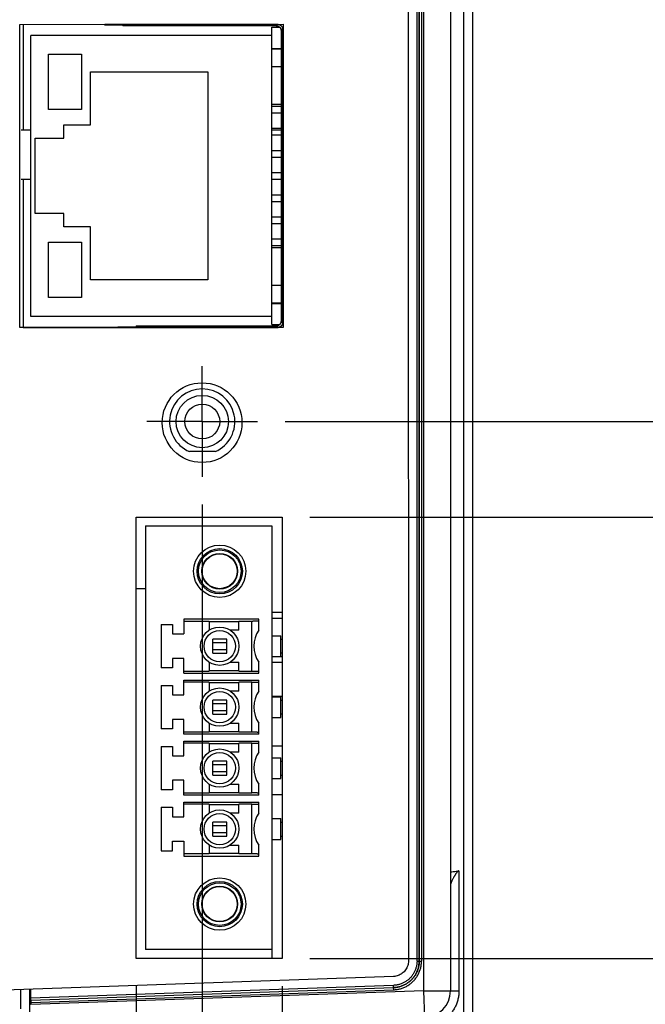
# Model space of a CAD drawing. Header units: inches. Extents: x 0 to 34, y 0 to 22.
# Tile 21 of 93: x 8.4 to 9.8, y 8.6 to 10.9. Entities that reach past the tile are written whole.
import ezdxf

# ---------------------------------------------------------------- set-up
doc = ezdxf.new("R2010")
doc.units = ezdxf.units.IN
doc.header["$LTSCALE"] = 1.87
doc.header["$MEASUREMENT"] = 0
doc.linetypes.add('CENTER', pattern=[0.6, 0.375, -0.075, 0.075, -0.075])
doc.layers.get('0').update_dxf_attribs({"linetype": 'CONTINUOUS'})
doc.layers.add('DEFAULT_1', color=7, linetype='CENTER')
doc.layers.add('DIMENSIONS', color=7, linetype='CONTINUOUS')
doc.styles.get("Standard").update_dxf_attribs({"font": 'txt', "width": 0.8})
doc.dimstyles.new('DIMSTYLE_1', dxfattribs={"dimtxt": 0.125, "dimasz": 0.18, "dimexe": 0.18, "dimexo": 0.0625, "dimgap": 0.09, "dimtad": 0, "dimtih": 1, "dimtoh": 1, "dimdec": 3, "dimzin": 4, "dimdsep": 46, "dimtxsty": 'STANDARD', "dimblk": '_FILLED', "dimblk1": '_FILLED', "dimblk2": '_FILLED', "dimcen": 0.09, "dimadec": 0, "dimazin": 0, "dimtp": 0.01, "dimtm": 0.01, "dimtfac": 1, "dimtdec": 3, "dimtofl": 0, "dimtmove": 0, "dimatfit": 3, "dimldrblk": '_FILLED', "dimfxl": 1, "dimtolj": 1, "dimtzin": 4, "dimarcsym": 0})

# ---------------------------------------------------------------- blocks, each defined once
blk = doc.blocks.new('_FILLED')
at = {"color": 0, "linetype": 'BYBLOCK'}
blk.add_solid([(0, 0), (-1, 0.174), (-1, -0.174)], dxfattribs=at)
blk = doc.blocks.new('*D9')
at = {"layer": 'DIMENSIONS', "color": 2, "linetype": 'CONTINUOUS'}
for p, q in [((10.1463, 8.7318), (10.1463, 9.0918)), ((9.0289, 8.7318), (10.2713, 8.7318)), ((8.4588, 8.5172), (10.2713, 8.5172)), ((10.1463, 8.5172), (10.1463, 8.1665)), ((10.1463, 8.1665), (10.2638, 8.1665))]:
    blk.add_line(p, q, dxfattribs=at)
at = {"layer": 'DIMENSIONS', "color": 2, "linetype": 'CONTINUOUS', "xscale": 0.18, "yscale": 0.18, "zscale": 0.18}
for p, rotation in [((10.1463, 8.7318), 270), ((10.1463, 8.5172), 90)]:
    blk.add_blockref('_FILLED', p, dxfattribs=dict(at, rotation=rotation))
at = {"layer": 'DIMENSIONS', "color": 2, "linetype": 'CONTINUOUS', "width": 0.8}
for s, p in [('.215', (10.3263, 8.104)), ('[', (10.8513, 8.104)), (']', (11.3513, 8.104)), ('5.45', (10.9513, 8.104))]:
    blk.add_text(s, height=0.125, dxfattribs=at).set_placement(p)
blk = doc.blocks.new('*D10')
at = {"layer": 'DIMENSIONS', "color": 2, "linetype": 'CONTINUOUS'}
for p, q in [((9.0289, 9.7288), (11.0213, 9.7288)), ((10.8963, 9.7288), (10.8963, 9.2821)), ((10.8963, 8.7318), (10.8963, 9.0321)), ((9.0289, 8.7318), (11.0213, 8.7318))]:
    blk.add_line(p, q, dxfattribs=at)
at = {"layer": 'DIMENSIONS', "color": 2, "linetype": 'CONTINUOUS', "xscale": 0.18, "yscale": 0.18, "zscale": 0.18}
for p, rotation in [((10.8963, 9.7288), 90), ((10.8963, 8.7318), 270)]:
    blk.add_blockref('_FILLED', p, dxfattribs=dict(at, rotation=rotation))
at = {"layer": 'DIMENSIONS', "color": 2, "linetype": 'CONTINUOUS', "width": 0.8}
for s, p in [('.997', (10.2838, 9.0946)), ('[', (10.8088, 9.0946)), ('25.32', (10.9088, 9.0946)), (']', (11.4088, 9.0946))]:
    blk.add_text(s, height=0.125, dxfattribs=at).set_placement(p)
blk = doc.blocks.new('*D11')
at = {"layer": 'DIMENSIONS', "color": 2, "linetype": 'CONTINUOUS'}
for p, q in [((8.9734, 9.9447), (11.7713, 9.9447)), ((11.6463, 9.9447), (11.6463, 9.6)), ((11.6463, 8.5172), (11.6463, 9.35)), ((8.4588, 8.5172), (11.7713, 8.5172))]:
    blk.add_line(p, q, dxfattribs=at)
at = {"layer": 'DIMENSIONS', "color": 2, "linetype": 'CONTINUOUS', "xscale": 0.18, "yscale": 0.18, "zscale": 0.18}
for p, rotation in [((11.6463, 9.9447), 90), ((11.6463, 8.5172), 270)]:
    blk.add_blockref('_FILLED', p, dxfattribs=dict(at, rotation=rotation))
at = {"layer": 'DIMENSIONS', "color": 2, "linetype": 'CONTINUOUS', "width": 0.8}
for s, p in [('[', (11.6088, 9.4125)), (']', (12.2088, 9.4125)), ('1.427', (10.9838, 9.4125)), ('36.26', (11.7088, 9.4125))]:
    blk.add_text(s, height=0.125, dxfattribs=at).set_placement(p)
blk = doc.blocks.new('*D18')
at = {"layer": 'DIMENSIONS', "color": 2, "linetype": 'CONTINUOUS'}
for p, q in [((8.9664, 8.6693), (8.9664, 6.8922)), ((9.3963, 8.5476), (9.3963, 6.8922)), ((8.9664, 7.0172), (8.6064, 7.0172)), ((9.3963, 7.0172), (9.7314, 7.0172))]:
    blk.add_line(p, q, dxfattribs=at)
at = {"layer": 'DIMENSIONS', "color": 2, "linetype": 'CONTINUOUS', "xscale": 0.18, "yscale": 0.18, "zscale": 0.18}
blk.add_blockref('_FILLED', (8.9664, 7.0172), dxfattribs=at)
at = {"layer": 'DIMENSIONS', "color": 2, "linetype": 'CONTINUOUS', "xscale": 0.18, "yscale": 0.18, "zscale": 0.18, "rotation": 180}
blk.add_blockref('_FILLED', (9.3963, 7.0172), dxfattribs=at)
at = {"layer": 'DIMENSIONS', "color": 2, "linetype": 'CONTINUOUS', "width": 0.8}
for s, p in [('.430', (9.7939, 6.9547)), ('[', (10.3189, 6.9547)), ('10.92', (10.4189, 6.9547)), (']', (10.9189, 6.9547))]:
    blk.add_text(s, height=0.125, dxfattribs=at).set_placement(p)
blk = doc.blocks.new('*D19')
at = {"layer": 'DIMENSIONS', "color": 2, "linetype": 'CONTINUOUS'}
for p, q in [((8.6364, 8.6693), (8.6364, 7.6422)), ((8.9664, 8.6693), (8.9664, 7.6422)), ((8.6364, 7.7672), (8.2764, 7.7672)), ((8.9664, 7.7672), (9.5745, 7.7672))]:
    blk.add_line(p, q, dxfattribs=at)
at = {"layer": 'DIMENSIONS', "color": 2, "linetype": 'CONTINUOUS', "xscale": 0.18, "yscale": 0.18, "zscale": 0.18}
blk.add_blockref('_FILLED', (8.6364, 7.7672), dxfattribs=at)
at = {"layer": 'DIMENSIONS', "color": 2, "linetype": 'CONTINUOUS', "xscale": 0.18, "yscale": 0.18, "zscale": 0.18, "rotation": 180}
blk.add_blockref('_FILLED', (8.9664, 7.7672), dxfattribs=at)
at = {"layer": 'DIMENSIONS', "color": 2, "linetype": 'CONTINUOUS', "width": 0.8}
for s, p in [('.330', (9.637, 7.7047)), ('[', (10.162, 7.7047)), ('8.38', (10.262, 7.7047)), (']', (10.662, 7.7047))]:
    blk.add_text(s, height=0.125, dxfattribs=at).set_placement(p)
blk = doc.blocks.new('*D21')
at = {"layer": 'DIMENSIONS', "color": 2, "linetype": 'CONTINUOUS'}
for p, q in [((8.1566, 10.0945), (8.1566, 6.8922)), ((7.3963, 8.5476), (7.3963, 6.8922)), ((7.3963, 7.0172), (7.0535, 7.0172)), ((8.1566, 7.0172), (8.5166, 7.0172))]:
    blk.add_line(p, q, dxfattribs=at)
at = {"layer": 'DIMENSIONS', "color": 2, "linetype": 'CONTINUOUS', "xscale": 0.18, "yscale": 0.18, "zscale": 0.18}
blk.add_blockref('_FILLED', (7.3963, 7.0172), dxfattribs=at)
at = {"layer": 'DIMENSIONS', "color": 2, "linetype": 'CONTINUOUS', "xscale": 0.18, "yscale": 0.18, "zscale": 0.18, "rotation": 180}
blk.add_blockref('_FILLED', (8.1566, 7.0172), dxfattribs=at)
at = {"layer": 'DIMENSIONS', "color": 2, "linetype": 'CONTINUOUS', "width": 0.8}
for s, p in [('.760', (5.766, 6.9547)), ('[', (6.291, 6.9547)), ('19.31', (6.391, 6.9547)), (']', (6.891, 6.9547))]:
    blk.add_text(s, height=0.125, dxfattribs=at).set_placement(p)
blk = doc.blocks.new('*D24')
at = {"layer": 'DIMENSIONS', "color": 2, "linetype": 'CONTINUOUS'}
for p, q in [((8.7858, 9.7571), (8.7858, 6.1422)), ((9.3963, 8.5476), (9.3963, 6.1422)), ((8.7858, 6.2672), (8.4258, 6.2672)), ((9.3963, 6.2672), (9.7062, 6.2672))]:
    blk.add_line(p, q, dxfattribs=at)
at = {"layer": 'DIMENSIONS', "color": 2, "linetype": 'CONTINUOUS', "xscale": 0.18, "yscale": 0.18, "zscale": 0.18}
blk.add_blockref('_FILLED', (8.7858, 6.2672), dxfattribs=at)
at = {"layer": 'DIMENSIONS', "color": 2, "linetype": 'CONTINUOUS', "xscale": 0.18, "yscale": 0.18, "zscale": 0.18, "rotation": 180}
blk.add_blockref('_FILLED', (9.3963, 6.2672), dxfattribs=at)
at = {"layer": 'DIMENSIONS', "color": 2, "linetype": 'CONTINUOUS', "width": 0.8}
for s, p in [('.610', (9.7687, 6.2047)), ('[', (10.2937, 6.2047)), ('15.51', (10.3937, 6.2047)), (']', (10.8937, 6.2047))]:
    blk.add_text(s, height=0.125, dxfattribs=at).set_placement(p)

msp = doc.modelspace()

# ---------------------------------------------------------------- linework, layer by layer
at = {"color": 7, "linetype": 'CONTINUOUS'}
for p, q in [((9.3768, 8.6101), (9.3768, 13.4079)), ((9.3963, 13.4079), (9.3963, 8.6101)), ((9.2863, 8.6583), (9.2863, 13.3605)), ((9.2505, 13.2943), (9.2516, 8.726)), ((9.271, 8.7259), (9.271, 13.2942)), ((9.276, 13.2942), (9.276, 8.7259)), ((9.2762, 8.7259), (9.2762, 13.2942)), ((9.2811, 13.2942), (9.2811, 8.7259)), ((9.3463, 13.1896), (9.3463, 8.6583)), ((8.3734, 10.8421), (8.9684, 10.8423)), ((8.3736, 10.1571), (8.3734, 10.8421)), ((8.3735, 10.84), (8.3734, 10.84)), ((8.381, 10.8421), (8.381, 10.6032)), ((8.5648, 10.8407), (8.5648, 10.8422)), ((8.566, 10.8419), (8.5648, 10.8407)), ((8.5648, 10.8407), (8.6063, 10.8407)), ((8.957, 10.8419), (8.566, 10.8419)), ((8.6063, 10.8407), (8.6063, 10.8389)), ((8.9537, 10.8386), (8.6063, 10.8389)), ((8.9433, 10.8357), (8.9606, 10.8357)), ((8.9433, 10.1637), (8.9433, 10.8357)), ((8.957, 10.8419), (8.9537, 10.8386)), ((8.957, 10.8419), (8.957, 10.8423)), ((8.9684, 10.8423), (8.9686, 10.1573)), ((8.9433, 10.8172), (8.3983, 10.8172)), ((8.3983, 10.1822), (8.3983, 10.8172)), ((8.9637, 10.8286), (8.967, 10.8319)), ((8.9637, 10.8286), (8.9637, 10.1709)), ((8.9684, 10.8319), (8.967, 10.8319)), ((8.967, 10.1675), (8.967, 10.8319)), ((8.4383, 10.7747), (8.5133, 10.7747)), ((8.4383, 10.6497), (8.4383, 10.7747)), ((8.5133, 10.7747), (8.5133, 10.6497)), ((8.9433, 10.7877), (8.9637, 10.7877)), ((8.9433, 10.7867), (8.9637, 10.7867)), ((8.9433, 10.7467), (8.9637, 10.7467)), ((8.5333, 10.7347), (8.7983, 10.7347)), ((8.5333, 10.6147), (8.5333, 10.7347)), ((8.7983, 10.7347), (8.7983, 10.2647)), ((8.9433, 10.6617), (8.9637, 10.6617)), ((8.9433, 10.6572), (8.9637, 10.6572)), ((8.5133, 10.6497), (8.4383, 10.6497)), ((8.9433, 10.6422), (8.9637, 10.6422)), ((8.4733, 10.6147), (8.5333, 10.6147)), ((8.4733, 10.5847), (8.4733, 10.6147)), ((8.3983, 10.6032), (8.3763, 10.6032)), ((8.9433, 10.6072), (8.9637, 10.6072)), ((8.9637, 10.6032), (8.9433, 10.6032)), ((8.9433, 10.5922), (8.9637, 10.5922)), ((8.4083, 10.5847), (8.4733, 10.5847)), ((8.4083, 10.4147), (8.4083, 10.5847)), ((8.9433, 10.5572), (8.9637, 10.5572)), ((8.9433, 10.5422), (8.9637, 10.5422)), ((8.9433, 10.5072), (8.9637, 10.5072)), ((8.3983, 10.4912), (8.3763, 10.4912)), ((8.381, 10.4912), (8.381, 10.1573)), ((8.9433, 10.4922), (8.9637, 10.4922)), ((8.9433, 10.4572), (8.9637, 10.4572)), ((8.9433, 10.4422), (8.9637, 10.4422)), ((8.4733, 10.4147), (8.4083, 10.4147)), ((8.4733, 10.3847), (8.4733, 10.4147)), ((8.9433, 10.4072), (8.9637, 10.4072)), ((8.9433, 10.3922), (8.9637, 10.3922)), ((8.5333, 10.3847), (8.4733, 10.3847)), ((8.5333, 10.2647), (8.5333, 10.3847)), ((8.4383, 10.3497), (8.5133, 10.3497)), ((8.4383, 10.2247), (8.4383, 10.3497)), ((8.5133, 10.3497), (8.5133, 10.2247)), ((8.9433, 10.3572), (8.9637, 10.3572)), ((8.9433, 10.3422), (8.9637, 10.3422)), ((8.9433, 10.3377), (8.9637, 10.3377)), ((8.7983, 10.2647), (8.5333, 10.2647)), ((8.9433, 10.2527), (8.9637, 10.2527)), ((8.5133, 10.2247), (8.4383, 10.2247)), ((8.9433, 10.2127), (8.9637, 10.2127)), ((8.9433, 10.2117), (8.9637, 10.2117)), ((8.9433, 10.1822), (8.3983, 10.1822)), ((8.967, 10.1675), (8.9637, 10.1709)), ((8.967, 10.1675), (8.9686, 10.1675)), ((8.9686, 10.1573), (8.3736, 10.1571)), ((8.3812, 10.1571), (8.3813, 10.1572)), ((8.3813, 10.1572), (8.5948, 10.1572)), ((8.5948, 10.1588), (8.6363, 10.1588)), ((8.5948, 10.1588), (8.596, 10.1575)), ((8.5948, 10.1572), (8.5948, 10.1588)), ((8.596, 10.1575), (8.957, 10.1575)), ((8.6363, 10.1606), (8.9537, 10.1609)), ((8.6363, 10.1606), (8.6363, 10.1588)), ((8.9433, 10.1637), (8.9606, 10.1637)), ((8.9537, 10.1609), (8.957, 10.1575)), ((8.957, 10.1573), (8.957, 10.1575)), ((8.8148, 9.8768), (8.7569, 9.8768)), ((8.6364, 9.7288), (8.9664, 9.7288)), ((8.6364, 8.7318), (8.6364, 9.7288)), ((8.9664, 9.7288), (8.9664, 8.7318)), ((8.6579, 9.7089), (8.9433, 9.7089)), ((8.6579, 9.7089), (8.6579, 8.7522)), ((8.9433, 9.7089), (8.9433, 8.7322)), ((8.6364, 9.5672), (8.6579, 9.5672)), ((8.8242, 9.5672), (8.8263, 9.5672)), ((8.9433, 9.5137), (8.9664, 9.5137)), ((8.9433, 9.5007), (8.9664, 9.5007)), ((8.6933, 9.4865), (8.7189, 9.4865)), ((8.6933, 9.4865), (8.6933, 9.388)), ((8.7189, 9.4865), (8.7189, 9.4648)), ((8.9138, 9.4983), (8.7445, 9.4983)), ((8.7445, 9.4983), (8.7445, 9.4648)), ((8.8016, 9.4933), (8.7445, 9.4933)), ((8.8016, 9.4933), (8.8016, 9.4735)), ((8.8685, 9.4923), (8.8016, 9.4923)), ((8.898, 9.4933), (8.8685, 9.4933)), ((8.8685, 9.4735), (8.8685, 9.4933)), ((8.898, 9.3811), (8.898, 9.4933)), ((8.9138, 9.4733), (8.9138, 9.4983)), ((8.7189, 9.4648), (8.7445, 9.4648)), ((8.8685, 9.4735), (8.8488, 9.4735)), ((8.9433, 9.4609), (8.963, 9.4609)), ((8.963, 9.4136), (8.963, 9.4609)), ((8.841, 9.453), (8.8095, 9.453)), ((8.8095, 9.4215), (8.8095, 9.453)), ((8.8095, 9.4455), (8.841, 9.4455)), ((8.841, 9.4215), (8.841, 9.453)), ((8.963, 9.453), (8.9664, 9.453)), ((8.841, 9.429), (8.8095, 9.429)), ((8.8095, 9.4215), (8.841, 9.4215)), ((8.9433, 9.4136), (8.963, 9.4136)), ((8.9664, 9.4215), (8.963, 9.4215)), ((8.963, 9.4137), (8.9664, 9.4137)), ((8.7189, 9.388), (8.6933, 9.388)), ((8.7445, 9.4097), (8.7189, 9.4097)), ((8.7189, 9.4097), (8.7189, 9.388)), ((8.7445, 9.3762), (8.7445, 9.4097)), ((8.8016, 9.4009), (8.8016, 9.3811)), ((8.8488, 9.4009), (8.8685, 9.4009)), ((8.8685, 9.3811), (8.8685, 9.4009)), ((8.9138, 9.3762), (8.9138, 9.4012)), ((8.9433, 9.4007), (8.9664, 9.4007)), ((8.7445, 9.3811), (8.8016, 9.3811)), ((8.7445, 9.3762), (8.9138, 9.3762)), ((8.8016, 9.3822), (8.8685, 9.3822)), ((8.8685, 9.3811), (8.898, 9.3811)), ((8.6933, 9.3487), (8.7189, 9.3487)), ((8.6933, 9.3487), (8.6933, 9.2502)), ((8.7189, 9.3487), (8.7189, 9.327)), ((8.7445, 9.3605), (8.9138, 9.3605)), ((8.7445, 9.327), (8.7445, 9.3605)), ((8.8016, 9.3556), (8.7445, 9.3556)), ((8.8016, 9.3556), (8.8016, 9.3357)), ((8.8685, 9.3545), (8.8016, 9.3545)), ((8.898, 9.3556), (8.8685, 9.3556)), ((8.8685, 9.3357), (8.8685, 9.3556)), ((8.898, 9.2433), (8.898, 9.3556)), ((8.9138, 9.3355), (8.9138, 9.3605)), ((8.7189, 9.327), (8.7445, 9.327)), ((8.8685, 9.3357), (8.8488, 9.3357)), ((8.9664, 9.3232), (8.9433, 9.3232)), ((8.9433, 9.3231), (8.963, 9.3231)), ((8.963, 9.2758), (8.963, 9.3231)), ((8.841, 9.3152), (8.8095, 9.3152)), ((8.8095, 9.2837), (8.8095, 9.3152)), ((8.8095, 9.3077), (8.841, 9.3077)), ((8.841, 9.2837), (8.841, 9.3152)), ((8.963, 9.3152), (8.9664, 9.3152)), ((8.841, 9.2912), (8.8095, 9.2912)), ((8.8095, 9.2837), (8.841, 9.2837)), ((8.9664, 9.2837), (8.963, 9.2837)), ((8.7445, 9.2719), (8.7189, 9.2719)), ((8.7189, 9.2719), (8.7189, 9.2502)), ((8.7445, 9.2384), (8.7445, 9.2719)), ((8.8016, 9.2632), (8.8016, 9.2433)), ((8.8488, 9.2632), (8.8685, 9.2632)), ((8.8685, 9.2433), (8.8685, 9.2632)), ((8.9138, 9.2384), (8.9138, 9.2634)), ((8.9433, 9.2758), (8.963, 9.2758)), ((8.7189, 9.2502), (8.6933, 9.2502)), ((8.7445, 9.2433), (8.8016, 9.2433)), ((8.9138, 9.2384), (8.7445, 9.2384)), ((8.8016, 9.2444), (8.8685, 9.2444)), ((8.8685, 9.2433), (8.898, 9.2433)), ((8.6933, 9.2109), (8.7189, 9.2109)), ((8.6933, 9.2109), (8.6933, 9.1124)), ((8.7189, 9.2109), (8.7189, 9.1892)), ((8.7445, 9.2227), (8.9138, 9.2227)), ((8.7445, 9.1892), (8.7445, 9.2227)), ((8.8016, 9.2178), (8.7445, 9.2178)), ((8.8016, 9.2178), (8.8016, 9.198)), ((8.8685, 9.2167), (8.8016, 9.2167)), ((8.898, 9.2178), (8.8685, 9.2178)), ((8.8685, 9.198), (8.8685, 9.2178)), ((8.898, 9.1056), (8.898, 9.2178)), ((8.9138, 9.1977), (8.9138, 9.2227)), ((8.9433, 9.2122), (8.9664, 9.2122)), ((8.7189, 9.1892), (8.7445, 9.1892)), ((8.8685, 9.198), (8.8488, 9.198)), ((8.841, 9.1774), (8.8095, 9.1774)), ((8.8095, 9.1459), (8.8095, 9.1774)), ((8.8095, 9.1699), (8.841, 9.1699)), ((8.841, 9.1459), (8.841, 9.1774)), ((8.9433, 9.1853), (8.963, 9.1853)), ((8.963, 9.138), (8.963, 9.1853)), ((8.963, 9.1774), (8.9664, 9.1774)), ((8.841, 9.1534), (8.8095, 9.1534)), ((8.8095, 9.1459), (8.841, 9.1459)), ((8.963, 9.1459), (8.9664, 9.1459)), ((8.7445, 9.1341), (8.7189, 9.1341)), ((8.7189, 9.1341), (8.7189, 9.1124)), ((8.7445, 9.1006), (8.7445, 9.1341)), ((8.8016, 9.1254), (8.8016, 9.1056)), ((8.8488, 9.1254), (8.8685, 9.1254)), ((8.8685, 9.1056), (8.8685, 9.1254)), ((8.9138, 9.1006), (8.9138, 9.1256)), ((8.9433, 9.138), (8.963, 9.138)), ((8.7189, 9.1124), (8.6933, 9.1124)), ((8.7445, 9.1056), (8.8016, 9.1056)), ((8.9138, 9.1006), (8.7445, 9.1006)), ((8.8016, 9.1066), (8.8685, 9.1066)), ((8.8685, 9.1056), (8.898, 9.1056)), ((8.9433, 9.1022), (8.9664, 9.1022)), ((8.7445, 9.0849), (8.9138, 9.0849)), ((8.7445, 9.0514), (8.7445, 9.0849)), ((8.8016, 9.08), (8.7445, 9.08)), ((8.8016, 9.08), (8.8016, 9.0602)), ((8.8685, 9.0789), (8.8016, 9.0789)), ((8.898, 9.08), (8.8685, 9.08)), ((8.8685, 9.0602), (8.8685, 9.08)), ((8.898, 8.9678), (8.898, 9.08)), ((8.9138, 9.0599), (8.9138, 9.0849)), ((8.6933, 9.0731), (8.7189, 9.0731)), ((8.6933, 9.0731), (8.6933, 8.9746)), ((8.7189, 9.0731), (8.7189, 9.0514)), ((8.8685, 9.0602), (8.8488, 9.0602)), ((8.7189, 9.0514), (8.7445, 9.0514)), ((8.841, 9.0396), (8.8095, 9.0396)), ((8.8095, 9.0081), (8.8095, 9.0396)), ((8.8095, 9.0321), (8.841, 9.0321)), ((8.841, 9.0081), (8.841, 9.0396)), ((8.9433, 9.0475), (8.963, 9.0475)), ((8.963, 9.0002), (8.963, 9.0475)), ((8.963, 9.0396), (8.9664, 9.0396)), ((8.841, 9.0156), (8.8095, 9.0156)), ((8.7189, 8.9963), (8.7445, 8.9963)), ((8.7189, 8.9746), (8.7189, 8.9963)), ((8.7445, 8.9963), (8.7445, 8.9628)), ((8.8016, 8.9876), (8.8016, 8.9678)), ((8.8095, 9.0081), (8.841, 9.0081)), ((8.8488, 8.9876), (8.8685, 8.9876)), ((8.8685, 8.9678), (8.8685, 8.9876)), ((8.9138, 8.9628), (8.9138, 8.9878)), ((8.9433, 9.0002), (8.963, 9.0002)), ((8.963, 9.0081), (8.9664, 9.0081)), ((8.6933, 8.9746), (8.7189, 8.9746)), ((8.8016, 8.9678), (8.7445, 8.9678)), ((8.8685, 8.9688), (8.8016, 8.9688)), ((8.898, 8.9678), (8.8685, 8.9678)), ((8.7445, 8.9628), (8.9138, 8.9628)), ((9.3658, 8.9297), (9.3658, 8.6583)), ((8.9433, 8.7522), (8.6579, 8.7522)), ((8.6364, 8.7322), (8.9433, 8.7322)), ((8.9664, 8.7318), (8.6364, 8.7318)), ((8.9664, 8.7321), (8.9561, 8.7318)), ((9.271, 8.7259), (9.2811, 8.7259)), ((9.2178, 8.691), (8.3396, 8.6601)), ((8.3749, 8.6613), (8.3749, 8.6175)), ((8.3965, 8.6086), (8.3965, 8.6621)), ((9.2178, 8.6709), (8.3979, 8.6423)), ((8.3979, 8.6622), (8.3979, 8.6423)), ((8.3982, 8.6373), (9.2182, 8.6659)), ((8.3984, 8.6323), (9.2184, 8.6609)), ((9.2863, 8.6583), (8.3984, 8.6273)), ((9.218, 8.6659), (9.2179, 8.6709)), ((9.2184, 8.6609), (9.2182, 8.6659)), ((9.2863, 8.6583), (9.3658, 8.6583)), ((9.2884, 8.5984), (9.2863, 8.6583)), ((8.3981, 8.6373), (8.3982, 8.6373)), ((8.3984, 8.6323), (8.3984, 8.6273))]:
    msp.add_line(p, q, dxfattribs=at)
for centre, radius in [((8.7853, 9.9422), 0.09), ((8.7858, 9.9447), 0.0591), ((8.7858, 9.9447), 0.0394), ((8.8252, 9.6065), 0.0591), ((8.8252, 9.6065), 0.0512), ((8.8252, 9.6065), 0.0482), ((8.8252, 9.6065), 0.0404), ((8.8252, 9.6065), 0.0394), ((8.8252, 9.4372), 0.0433), ((8.8252, 9.4372), 0.0354), ((8.8252, 9.2995), 0.0433), ((8.8252, 9.2995), 0.0354), ((8.8252, 9.1617), 0.0433), ((8.8252, 9.1617), 0.0354), ((8.8252, 9.0239), 0.0433), ((8.8252, 9.0239), 0.0354), ((8.8252, 8.8546), 0.0591), ((8.8252, 8.8546), 0.0512), ((8.8252, 8.8546), 0.0482), ((8.8252, 8.8546), 0.0404), ((8.8252, 8.8546), 0.0394)]:
    msp.add_circle(centre, radius, dxfattribs=at)
for centre, radius, start, end in [((8.7858, 9.9447), 0.0738, 293.0739, 246.9261), ((8.963, 9.4372), 0.061, 143.7507, 216.2493), ((8.963, 9.2995), 0.061, 143.7507, 216.2493), ((8.963, 9.1617), 0.061, 143.7507, 216.2493), ((8.963, 9.0239), 0.061, 143.7507, 216.2493), ((9.2863, 8.6583), 0.06, 272, 359.9975)]:
    msp.add_arc(centre, radius, start, end, dxfattribs=at)
for points, knots in [([(8.3735, 10.84), (8.3735, 10.8402), (8.3735, 10.8406), (8.3736, 10.8412), (8.3737, 10.8415), (8.3738, 10.8417)], [0, 0, 0, 0, 0.3341, 0.667369, 1, 1, 1, 1]), ([(8.5661, 10.8422), (8.5661, 10.8421), (8.566, 10.8421), (8.566, 10.842), (8.566, 10.8419), (8.566, 10.8419)], [0, 0, 0, 0, 0.107115, 0.70449, 1, 1, 1, 1]), ([(8.9531, 10.8387), (8.9534, 10.8387), (8.954, 10.8385), (8.9548, 10.8385), (8.9555, 10.8384), (8.9562, 10.8382), (8.9569, 10.838), (8.9576, 10.8377), (8.9583, 10.8374), (8.959, 10.837), (8.9596, 10.8366), (8.9602, 10.8361), (8.9609, 10.8355), (8.9615, 10.8348), (8.9621, 10.834), (8.9625, 10.8332), (8.963, 10.8323), (8.9633, 10.8314), (8.9635, 10.8304), (8.9636, 10.8295), (8.9637, 10.8289), (8.9637, 10.8286)], [0, 0, 0, 0, 0.06062, 0.104467, 0.149579, 0.19554, 0.241389, 0.287106, 0.332979, 0.378756, 0.425235, 0.474122, 0.5271, 0.585045, 0.645759, 0.706449, 0.766196, 0.825079, 0.883346, 0.941551, 1, 1, 1, 1]), ([(8.957, 10.8419), (8.9573, 10.8419), (8.958, 10.8418), (8.9589, 10.8417), (8.9599, 10.8415), (8.9608, 10.8411), (8.9617, 10.8407), (8.9625, 10.8402), (8.9633, 10.8396), (8.9641, 10.839), (8.9647, 10.8382), (8.9653, 10.8374), (8.9658, 10.8366), (8.9662, 10.8357), (8.9666, 10.8348), (8.9668, 10.8338), (8.967, 10.8329), (8.967, 10.8322), (8.967, 10.8319)], [0, 0, 0, 0, 0.062588, 0.124995, 0.1873, 0.249598, 0.311967, 0.374474, 0.437082, 0.499701, 0.562268, 0.624814, 0.68739, 0.750016, 0.812654, 0.875253, 0.937749, 1, 1, 1, 1]), ([(8.9637, 10.1709), (8.9637, 10.1705), (8.9636, 10.1698), (8.9635, 10.1688), (8.9632, 10.1678), (8.9629, 10.1669), (8.9624, 10.166), (8.9619, 10.1651), (8.9612, 10.1643), (8.9606, 10.1636), (8.9599, 10.163), (8.9592, 10.1626), (8.9586, 10.1621), (8.9579, 10.1618), (8.9572, 10.1615), (8.9564, 10.1612), (8.9557, 10.1611), (8.9549, 10.1609), (8.954, 10.1609), (8.9535, 10.1607), (8.9531, 10.1607)], [0, 0, 0, 0, 0.063426, 0.125947, 0.187943, 0.250338, 0.313576, 0.377869, 0.441187, 0.500089, 0.553523, 0.603294, 0.651418, 0.699499, 0.747465, 0.79545, 0.843729, 0.891384, 0.937964, 1, 1, 1, 1]), ([(8.967, 10.1675), (8.967, 10.1672), (8.967, 10.1666), (8.9668, 10.1656), (8.9666, 10.1646), (8.9662, 10.1637), (8.9658, 10.1628), (8.9653, 10.162), (8.9647, 10.1612), (8.9641, 10.1605), (8.9633, 10.1598), (8.9626, 10.1592), (8.9617, 10.1587), (8.9608, 10.1583), (8.9599, 10.158), (8.9589, 10.1577), (8.958, 10.1576), (8.9573, 10.1575), (8.957, 10.1575)], [0, 0, 0, 0, 0.062588, 0.124995, 0.1873, 0.249598, 0.311967, 0.374474, 0.437082, 0.499701, 0.562268, 0.624814, 0.68739, 0.750016, 0.812654, 0.875253, 0.937749, 1, 1, 1, 1]), ([(8.374, 10.1572), (8.3739, 10.1574), (8.3738, 10.1577), (8.3737, 10.1581), (8.3736, 10.1583), (8.3736, 10.1583)], [0, 0, 0, 0, 0.471417, 0.986932, 1, 1, 1, 1]), ([(8.596, 10.1575), (8.596, 10.1575), (8.596, 10.1574), (8.596, 10.1573), (8.5961, 10.1572), (8.5961, 10.1572)], [0, 0, 0, 0, 0.217267, 0.656461, 1, 1, 1, 1]), ([(8.9138, 9.4936), (8.9138, 9.4936), (8.9137, 9.4936), (8.9135, 9.4936), (8.9131, 9.4936), (8.9127, 9.4935), (8.9121, 9.4935), (8.9114, 9.4935), (8.9106, 9.4935), (8.9096, 9.4934), (8.9086, 9.4934), (8.9075, 9.4934), (8.9063, 9.4934), (8.905, 9.4934), (8.9037, 9.4934), (8.9023, 9.4934), (8.9009, 9.4934), (8.8995, 9.4933), (8.8985, 9.4933), (8.898, 9.4933)], [0, 0, 0, 0, 0.004582, 0.01746, 0.038637, 0.068015, 0.105378, 0.15026, 0.202471, 0.261511, 0.326695, 0.397779, 0.473977, 0.554506, 0.639042, 0.726564, 0.816322, 0.907863, 1, 1, 1, 1]), ([(8.898, 9.3811), (8.8985, 9.3811), (8.8995, 9.3811), (8.9009, 9.3811), (8.9023, 9.3811), (8.9037, 9.3811), (8.905, 9.3811), (8.9063, 9.3811), (8.9075, 9.3811), (8.9086, 9.3811), (8.9096, 9.3811), (8.9106, 9.381), (8.9114, 9.381), (8.9121, 9.381), (8.9127, 9.381), (8.9131, 9.3809), (8.9135, 9.3809), (8.9137, 9.3809), (8.9138, 9.3809), (8.9138, 9.3809)], [0, 0, 0, 0, 0.092137, 0.183678, 0.273436, 0.360958, 0.445493, 0.526023, 0.602221, 0.673305, 0.738489, 0.797529, 0.84974, 0.894622, 0.931985, 0.961363, 0.98254, 0.995418, 1, 1, 1, 1]), ([(8.898, 9.3556), (8.8985, 9.3556), (8.8995, 9.3556), (8.9009, 9.3556), (8.9023, 9.3556), (8.9037, 9.3556), (8.905, 9.3556), (8.9063, 9.3556), (8.9075, 9.3556), (8.9086, 9.3556), (8.9096, 9.3556), (8.9106, 9.3557), (8.9114, 9.3557), (8.9121, 9.3557), (8.9127, 9.3557), (8.9131, 9.3558), (8.9135, 9.3558), (8.9137, 9.3558), (8.9138, 9.3558), (8.9138, 9.3558)], [0, 0, 0, 0, 0.092136, 0.183675, 0.27343, 0.360953, 0.445488, 0.526016, 0.602216, 0.673301, 0.738485, 0.797527, 0.84974, 0.894622, 0.931985, 0.961364, 0.98254, 0.995418, 1, 1, 1, 1]), ([(8.898, 9.2433), (8.8985, 9.2433), (8.8995, 9.2433), (8.9009, 9.2433), (8.9023, 9.2433), (8.9037, 9.2433), (8.905, 9.2433), (8.9063, 9.2433), (8.9075, 9.2433), (8.9086, 9.2433), (8.9096, 9.2433), (8.9106, 9.2432), (8.9114, 9.2432), (8.9121, 9.2432), (8.9127, 9.2432), (8.9131, 9.2431), (8.9135, 9.2431), (8.9137, 9.2431), (8.9138, 9.2431), (8.9138, 9.2431)], [0, 0, 0, 0, 0.092137, 0.183678, 0.273436, 0.360958, 0.445493, 0.526023, 0.602221, 0.673305, 0.738489, 0.797529, 0.84974, 0.894622, 0.931985, 0.961363, 0.98254, 0.995418, 1, 1, 1, 1]), ([(8.898, 9.2178), (8.8985, 9.2178), (8.8995, 9.2178), (8.9009, 9.2178), (8.9023, 9.2178), (8.9037, 9.2178), (8.905, 9.2178), (8.9063, 9.2178), (8.9075, 9.2178), (8.9086, 9.2178), (8.9096, 9.2179), (8.9106, 9.2179), (8.9114, 9.2179), (8.9121, 9.2179), (8.9127, 9.2179), (8.9131, 9.218), (8.9135, 9.218), (8.9137, 9.218), (8.9138, 9.218), (8.9138, 9.218)], [0, 0, 0, 0, 0.092136, 0.183675, 0.27343, 0.360953, 0.445488, 0.526016, 0.602216, 0.673301, 0.738485, 0.797527, 0.84974, 0.894622, 0.931985, 0.961364, 0.98254, 0.995418, 1, 1, 1, 1]), ([(8.9138, 9.1053), (8.9138, 9.1053), (8.9137, 9.1053), (8.9135, 9.1053), (8.9131, 9.1053), (8.9127, 9.1054), (8.9121, 9.1054), (8.9114, 9.1054), (8.9106, 9.1054), (8.9096, 9.1055), (8.9086, 9.1055), (8.9075, 9.1055), (8.9063, 9.1055), (8.905, 9.1055), (8.9037, 9.1055), (8.9023, 9.1055), (8.9009, 9.1055), (8.8995, 9.1056), (8.8985, 9.1056), (8.898, 9.1056)], [0, 0, 0, 0, 0.004582, 0.01746, 0.038636, 0.068015, 0.105378, 0.15026, 0.202473, 0.261515, 0.326699, 0.397784, 0.473984, 0.554512, 0.639047, 0.72657, 0.816325, 0.907864, 1, 1, 1, 1]), ([(8.898, 9.08), (8.8985, 9.08), (8.8995, 9.08), (8.9009, 9.08), (8.9023, 9.08), (8.9037, 9.08), (8.905, 9.08), (8.9063, 9.08), (8.9075, 9.08), (8.9086, 9.08), (8.9096, 9.0801), (8.9106, 9.0801), (8.9114, 9.0801), (8.9121, 9.0801), (8.9127, 9.0801), (8.9131, 9.0802), (8.9135, 9.0802), (8.9137, 9.0802), (8.9138, 9.0802), (8.9138, 9.0803)], [0, 0, 0, 0, 0.092136, 0.183675, 0.27343, 0.360953, 0.445488, 0.526016, 0.602216, 0.673301, 0.738485, 0.797527, 0.84974, 0.894622, 0.931985, 0.961364, 0.98254, 0.995418, 1, 1, 1, 1]), ([(8.9138, 8.9675), (8.9138, 8.9675), (8.9137, 8.9675), (8.9135, 8.9675), (8.9131, 8.9675), (8.9127, 8.9676), (8.9121, 8.9676), (8.9114, 8.9676), (8.9106, 8.9676), (8.9096, 8.9677), (8.9086, 8.9677), (8.9075, 8.9677), (8.9063, 8.9677), (8.905, 8.9677), (8.9037, 8.9677), (8.9023, 8.9677), (8.9009, 8.9678), (8.8995, 8.9678), (8.8985, 8.9678), (8.898, 8.9678)], [0, 0, 0, 0, 0.004582, 0.01746, 0.038636, 0.068015, 0.105378, 0.15026, 0.202473, 0.261515, 0.326699, 0.397784, 0.473984, 0.554512, 0.639047, 0.72657, 0.816325, 0.907864, 1, 1, 1, 1]), ([(9.3658, 8.9297), (9.3656, 8.9296), (9.3653, 8.9296), (9.3648, 8.9294), (9.3643, 8.9291), (9.3637, 8.9287), (9.3631, 8.9283), (9.3625, 8.9277), (9.3619, 8.9271), (9.3612, 8.9263), (9.3605, 8.9255), (9.3598, 8.9245), (9.359, 8.9234), (9.3582, 8.9222), (9.3573, 8.9208), (9.3563, 8.9193), (9.3553, 8.9176), (9.3542, 8.9157), (9.353, 8.9136), (9.3518, 8.9112), (9.3505, 8.9087), (9.3494, 8.9061), (9.3484, 8.9036), (9.3476, 8.9013), (9.347, 8.8993), (9.3466, 8.8974), (9.3464, 8.8956), (9.3463, 8.8945), (9.3463, 8.894)], [0, 0, 0, 0, 0.010868, 0.023482, 0.037796, 0.05382, 0.071672, 0.091361, 0.113111, 0.137118, 0.163514, 0.192583, 0.224627, 0.259911, 0.298814, 0.341731, 0.389083, 0.44128, 0.499182, 0.563769, 0.632814, 0.701593, 0.765722, 0.823127, 0.874377, 0.920435, 0.962072, 1, 1, 1, 1]), ([(9.3463, 8.927), (9.3485, 8.9272), (9.353, 8.9278), (9.3595, 8.9287), (9.3637, 8.9293), (9.3658, 8.9297)], [0, 0, 0, 0, 0.341808, 0.67985, 1, 1, 1, 1]), ([(9.2516, 8.726), (9.2516, 8.7224), (9.2505, 8.7152), (9.2457, 8.7055), (9.2381, 8.6977), (9.2286, 8.6925), (9.2214, 8.6911), (9.2178, 8.691)], [0, 0, 0, 0, 0.199585, 0.399412, 0.599306, 0.79931, 1, 1, 1, 1]), ([(9.271, 8.7259), (9.271, 8.7247), (9.2709, 8.7224), (9.2706, 8.7189), (9.27, 8.7155), (9.2692, 8.712), (9.2682, 8.7086), (9.267, 8.7053), (9.2656, 8.7021), (9.264, 8.6989), (9.2621, 8.6959), (9.2601, 8.693), (9.2579, 8.6902), (9.2555, 8.6876), (9.253, 8.6852), (9.2503, 8.6829), (9.2475, 8.6808), (9.2445, 8.6788), (9.2415, 8.6771), (9.2383, 8.6756), (9.235, 8.6742), (9.2316, 8.6731), (9.2282, 8.6722), (9.2248, 8.6715), (9.2213, 8.6711), (9.219, 8.6709), (9.2178, 8.6709)], [0, 0, 0, 0, 0.040694, 0.081872, 0.123381, 0.165124, 0.207003, 0.24893, 0.290842, 0.332689, 0.374484, 0.416272, 0.45807, 0.499858, 0.541621, 0.583371, 0.625127, 0.666922, 0.708793, 0.750739, 0.792686, 0.83455, 0.876266, 0.917776, 0.959025, 1, 1, 1, 1]), ([(9.2182, 8.6659), (9.2194, 8.666), (9.2219, 8.6661), (9.2257, 8.6666), (9.2294, 8.6674), (9.2332, 8.6683), (9.2368, 8.6696), (9.2404, 8.671), (9.2438, 8.6727), (9.2472, 8.6746), (9.2504, 8.6767), (9.2535, 8.679), (9.2564, 8.6815), (9.2591, 8.6842), (9.2617, 8.687), (9.2641, 8.69), (9.2663, 8.6932), (9.2683, 8.6965), (9.2701, 8.6999), (9.2716, 8.7034), (9.273, 8.707), (9.274, 8.7107), (9.2749, 8.7144), (9.2755, 8.7182), (9.2759, 8.722), (9.276, 8.7246), (9.276, 8.7259)], [0, 0, 0, 0, 0.039787, 0.081533, 0.123283, 0.165034, 0.206787, 0.24854, 0.290294, 0.332047, 0.3738, 0.415553, 0.457308, 0.499062, 0.540817, 0.582571, 0.624324, 0.666074, 0.707822, 0.749567, 0.79131, 0.833051, 0.87479, 0.916528, 0.958265, 1, 1, 1, 1]), ([(9.2762, 8.7259), (9.2762, 8.7246), (9.2761, 8.722), (9.2757, 8.7182), (9.2751, 8.7144), (9.2742, 8.7107), (9.2732, 8.707), (9.2718, 8.7034), (9.2703, 8.6999), (9.2685, 8.6965), (9.2665, 8.6932), (9.2643, 8.6901), (9.2619, 8.6871), (9.2594, 8.6842), (9.2566, 8.6815), (9.2537, 8.679), (9.2506, 8.6767), (9.2474, 8.6746), (9.244, 8.6727), (9.2406, 8.671), (9.237, 8.6696), (9.2334, 8.6684), (9.2296, 8.6674), (9.2259, 8.6666), (9.222, 8.6661), (9.2195, 8.666), (9.2182, 8.6659)], [0, 0, 0, 0, 0.041567, 0.083118, 0.12466, 0.166214, 0.207802, 0.249433, 0.291084, 0.332731, 0.374376, 0.416031, 0.457696, 0.499362, 0.541026, 0.582703, 0.624411, 0.666149, 0.707901, 0.749651, 0.791392, 0.833119, 0.874836, 0.916553, 0.958278, 1, 1, 1, 1]), ([(9.2184, 8.6609), (9.2197, 8.661), (9.2223, 8.6611), (9.2262, 8.6616), (9.2301, 8.6623), (9.234, 8.6633), (9.2378, 8.6646), (9.2416, 8.666), (9.2452, 8.6677), (9.2488, 8.6696), (9.2522, 8.6717), (9.2555, 8.6741), (9.2586, 8.6766), (9.2615, 8.6793), (9.2643, 8.6822), (9.2669, 8.6852), (9.2693, 8.6884), (9.2715, 8.6918), (9.2735, 8.6953), (9.2753, 8.6989), (9.2769, 8.7026), (9.2782, 8.7064), (9.2793, 8.7103), (9.2801, 8.7142), (9.2807, 8.7181), (9.2811, 8.722), (9.2812, 8.7246), (9.2811, 8.7259)], [0, 0, 0, 0, 0.039192, 0.078724, 0.118566, 0.158643, 0.198878, 0.239195, 0.279531, 0.319823, 0.360044, 0.400205, 0.440321, 0.480415, 0.520516, 0.560634, 0.600763, 0.640906, 0.681103, 0.721397, 0.761759, 0.802086, 0.842277, 0.882249, 0.921925, 0.961223, 1, 1, 1, 1]), ([(9.3658, 8.6583), (9.3658, 8.6568), (9.3657, 8.6536), (9.3653, 8.6489), (9.3646, 8.6443), (9.3636, 8.6396), (9.3624, 8.635), (9.3609, 8.6306), (9.3591, 8.6262), (9.3571, 8.6219), (9.3548, 8.6177), (9.3523, 8.6137), (9.3495, 8.6099), (9.3465, 8.6062), (9.3434, 8.6027), (9.34, 8.5994), (9.3364, 8.5963), (9.3327, 8.5934), (9.3287, 8.5908), (9.3247, 8.5883), (9.3205, 8.5862), (9.3161, 8.5842), (9.3117, 8.5826), (9.3072, 8.5812), (9.3026, 8.5801), (9.298, 8.5792), (9.2933, 8.5786), (9.2901, 8.5784), (9.2886, 8.5784)], [0, 0, 0, 0, 0.038141, 0.076495, 0.114969, 0.153512, 0.192068, 0.230591, 0.269082, 0.307563, 0.346049, 0.384547, 0.423059, 0.461577, 0.500079, 0.53855, 0.577013, 0.615497, 0.65401, 0.692536, 0.731057, 0.769564, 0.808052, 0.846518, 0.884953, 0.923347, 0.961691, 1, 1, 1, 1]), ([(8.3979, 8.6423), (8.3979, 8.6413), (8.3978, 8.6396), (8.3981, 8.6384), (8.3979, 8.6373), (8.3981, 8.6373)], [0, 0, 0, 0, 0.564091, 0.907351, 1, 1, 1, 1]), ([(8.3982, 8.6373), (8.3984, 8.6373), (8.3982, 8.636), (8.3985, 8.6348), (8.3984, 8.6331), (8.3984, 8.6323)], [0, 0, 0, 0, 0.115919, 0.485116, 1, 1, 1, 1])]:
    msp.add_open_spline(points, degree=3, knots=knots, dxfattribs=at)
for points in [[(8.3738, 10.8417), (8.3738, 10.8418), (8.3738, 10.8418), (8.3739, 10.8419)], [(8.3739, 10.8419), (8.3739, 10.842), (8.3739, 10.842), (8.3739, 10.8421)], [(8.374, 10.1571), (8.374, 10.1571), (8.374, 10.1572), (8.374, 10.1572)], [(8.374, 10.1572), (8.374, 10.1572), (8.374, 10.1572), (8.374, 10.1572)]]:
    msp.add_open_spline(points, degree=3, dxfattribs=at)
at = {"layer": 'DEFAULT_1', "color": 7, "linetype": 'CENTER'}
for q in [(8.7858, 10.0698), (8.6607, 9.9447), (8.9109, 9.9447), (8.7858, 9.8196)]:
    msp.add_line((8.7858, 9.9447), q, dxfattribs=at)

# ---------------------------------------------------------------- dimensions: what is measured, and where the dimension line sits
at = {"layer": 'DIMENSIONS', "color": 2, "linetype": 'CONTINUOUS'}
dim = msp.add_linear_dim(base=(8.1566, 7.0172), p1=(7.3963, 8.5476), p2=(8.1566, 10.0945), dimstyle='DIMSTYLE_1', dxfattribs=at)
dim.commit()
dim.dimension.update_dxf_attribs({"geometry": '*D21', "text_midpoint": (6.3785, 7.0172), "dimtype": 160})
for base, p1, p2, angle, picture, middle in [((11.64632, 8.51721), (8.97344, 9.94469), (8.45882, 8.51721), 270, '*D11', (11.64632, 9.47495)), ((8.78584, 6.26721), (9.39632, 8.54757), (8.78584, 9.75709), 180, '*D24', (10.38122, 6.26721)), ((10.8963, 9.7288), (9.0289, 8.7318), (9.0289, 9.7288), 90, '*D10', (10.8963, 9.1571)), ((10.1463, 8.5172), (9.0289, 8.7318), (8.4588, 8.5172), 270, '*D9', (10.8888, 8.1665)), ((8.6364, 7.7672), (8.9664, 8.6693), (8.6364, 8.6693), 180, '*D19', (10.1995, 7.7672)), ((8.9664, 7.0172), (9.3963, 8.5476), (8.9664, 8.6693), 180, '*D18', (10.4064, 7.0172))]:
    dim = msp.add_linear_dim(base=base, p1=p1, p2=p2, angle=angle, dimstyle='DIMSTYLE_1', dxfattribs=at)
    dim.commit()
    dim.dimension.update_dxf_attribs({"geometry": picture, "text_midpoint": middle, "dimtype": 160})

doc.saveas('drawing.dxf')
